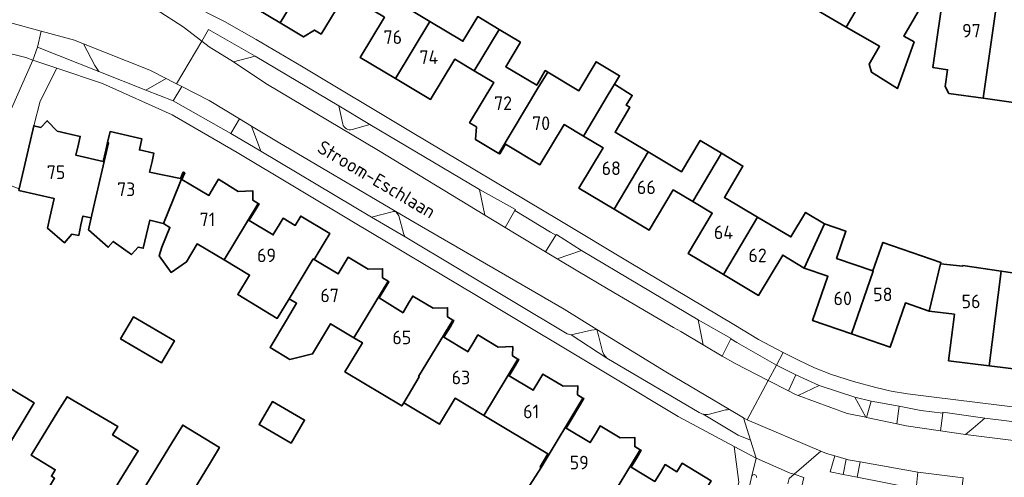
# Model space of a CAD drawing. Header units: metres. Extents: x 247072 to 248918, y 480001 to 481684.
# Tile 41 of 50: x 248108 to 248238, y 481064 to 481124. Entities that reach past the tile are written whole.
import ezdxf
from ezdxf.enums import TextEntityAlignment as Align

# ---------------------------------------------------------------- set-up
doc = ezdxf.new("R2010")
doc.units = ezdxf.units.M
for name, color, linetype, lineweight in [('B-XX-GR-GROENVOORZIENING-GV', 80, 'Continuous', 18), ('B-XX-OG-BEBOUWING-GV', 7, 'Continuous', 35), ('B-XX-OG-BEBOUWING-T18', 10, 'Continuous', 18), ('B-XX-OG-BEBOUWING_LOODS-GV', 7, 'Continuous', 35), ('B-XX-OG-TERREIN_ERF-GV', 7, 'Continuous', 18), ('B-XX-OG-TOPOGRAFIE-T18', 10, 'Continuous', 18), ('B-XX-VH-VERHARDING_GESLOTEN-GV', 252, 'Continuous', 18), ('B-XX-VH-VERHARDING_OPEN-GV', 252, 'Continuous', 18)]:
    doc.layers.add(name, color=color, linetype=linetype, lineweight=lineweight)
doc.styles.add('NLCS-ISO-M-T18', font='NLCS-ISO.ttf', dxfattribs={"height": 1.8})

msp = doc.modelspace()

# ---------------------------------------------------------------- linework, layer by layer
at = {"layer": 'B-XX-GR-GROENVOORZIENING-GV'}
for points in [[(248113.282, 481118.049), (248110.1, 481119.122), (248094, 481082.667), (248088.085, 481069.369), (248091.123, 481068.718), (248100.197, 481088.795), (248101.378, 481091.378), (248106.378, 481102.856), (248108.306, 481102.082), (248110.22, 481110.435), (248111.092, 481113.689)], [(248219.323, 481066.008), (248217.733, 481066.289), (248217.486, 481066.359), (248217.057, 481064.342), (248218.9, 481063.977)]]:
    msp.add_lwpolyline(points, close=True, dxfattribs=at)
at = {"layer": 'B-XX-OG-BEBOUWING-GV'}
for points in [[(248142.767, 481124.019), (248148.062, 481132.857), (248149.352, 481135.1), (248144.683, 481137.881), (248143.423, 481135.627), (248140.765, 481131.157), (248139.704, 481131.169), (248138.681, 481129.451), (248139.17, 481128.533), (248138.906, 481128.077), (248139.816, 481127.533), (248139.698, 481125.855)], [(248222.511, 481132.125), (248219.289, 481133.984), (248219.88, 481135.035), (248217.039, 481136.673), (248211.424, 481126.974), (248217.487, 481123.472)], [(248148.179, 481122.53), (248151.36, 481127.848), (248153.933, 481126.309), (248157.738, 481132.656), (248157.695, 481132.681), (248155.571, 481133.997), (248155.023, 481133.122), (248154.396, 481133.499), (248153.775, 481132.466), (248149.352, 481135.1), (248148.062, 481132.857), (248142.767, 481124.019), (248145.847, 481122.177), (248147.269, 481123.074)], [(248157.972, 481116.677), (248162.495, 481124.222), (248158.108, 481126.836), (248160.565, 481130.957), (248157.738, 481132.656), (248153.933, 481126.309), (248156.508, 481124.769), (248153.33, 481119.45)], [(248229.301, 481129.592), (248226.324, 481131.308), (248225.725, 481130.271), (248222.511, 481132.125), (248217.487, 481123.472), (248221.886, 481120.93), (248220.52, 481118.57), (248220.797, 481117.532), (248224.236, 481115.335), (248226.431, 481121.513), (248225.077, 481122.293)], [(248235.568, 481114.069), (248237.405, 481127.036), (248233.722, 481127.56), (248233.888, 481128.727), (248230.487, 481129.214), (248228.911, 481118.115), (248230.861, 481117.836), (248230.543, 481115.606), (248231.035, 481114.716)], [(248237.405, 481127.036), (248235.568, 481114.069), (248240.183, 481113.41), (248241.121, 481114.099), (248241.439, 481116.326), (248242.927, 481116.114), (248244.512, 481127.215), (248241.265, 481127.678), (248241.09, 481126.511)], [(248168.37, 481117.682), (248171.652, 481123.173), (248168.826, 481124.871), (248166.882, 481121.608), (248162.495, 481124.222), (248157.972, 481116.677), (248162.613, 481113.905), (248165.797, 481119.222)], [(248171.652, 481123.173), (248168.37, 481117.682), (248170.943, 481116.141), (248167.762, 481110.824), (248168.672, 481110.281), (248168.556, 481108.603), (248171.635, 481106.764), (248176.918, 481115.609), (248178.095, 481117.516), (248177.754, 481117.721), (248176.629, 481115.781), (248172.542, 481118.223), (248174.479, 481121.474)], [(248186.073, 481114.563), (248186.896, 481115.941), (248187.549, 481117.033), (248184.452, 481118.883), (248182.172, 481115.069), (248178.095, 481117.516), (248176.918, 481115.609), (248171.635, 481106.764), (248171.741, 481106.701), (248172.51, 481107.989), (248177.046, 481105.28), (248180.239, 481110.59), (248182.809, 481109.046)], [(248186.83, 481099.413), (248191.339, 481106.973), (248186.957, 481109.596), (248188.904, 481112.872), (248188.415, 481113.164), (248189.233, 481114.436), (248186.896, 481115.941), (248186.073, 481114.563), (248182.809, 481109.046), (248185.381, 481107.501), (248182.19, 481102.188)], [(248116.177, 481095.917), (248116.449, 481097.357), (248116.707, 481098.489), (248117.818, 481098.275), (248118.118, 481099.636), (248120.107, 481108.168), (248119.959, 481108.205), (248119.734, 481107.22), (248119.389, 481105.709), (248115.785, 481106.535), (248116.124, 481108.008), (248116.359, 481109.025), (248113.337, 481109.719), (248112, 481111.096), (248111.173, 481110.216), (248110.22, 481110.435), (248108.306, 481102.082), (248108.263, 481101.892), (248112.91, 481100.839), (248112.33, 481098.297), (248112.063, 481096.91), (248114.276, 481094.975), (248115.274, 481096.088)], [(248127.34, 481097.505), (248130.067, 481104.256), (248129.967, 481104.3), (248129.597, 481103.456), (248125.526, 481104.302), (248125.849, 481105.711), (248126.098, 481106.796), (248124.168, 481107.239), (248124.504, 481108.701), (248120.295, 481109.667), (248119.959, 481108.205), (248120.107, 481108.168), (248118.118, 481099.636), (248117.818, 481098.275), (248117.469, 481096.693), (248120.061, 481094.375), (248120.729, 481095.138), (248123.126, 481093.398), (248124.005, 481094.393), (248124.688, 481094.238), (248125.53, 481097.942), (248127.322, 481097.516)], [(248191.339, 481106.973), (248186.83, 481099.413), (248191.471, 481096.638), (248194.649, 481101.957), (248197.224, 481100.42), (248201.02, 481106.791), (248198.196, 481108.484), (248195.722, 481104.351)], [(248201.265, 481090.784), (248205.781, 481098.35), (248201.388, 481100.971), (248203.849, 481105.095), (248201.02, 481106.791), (248197.224, 481100.42), (248199.8, 481098.882), (248196.625, 481093.56)], [(248135.342, 481092.706), (248139.85, 481100.176), (248139.128, 481100.613), (248139.147, 481101.821), (248137.229, 481101.763), (248134.596, 481103.356), (248134.086, 481102.51), (248133.317, 481101.233), (248129.77, 481103.318), (248130.169, 481104.21), (248130.067, 481104.256), (248127.34, 481097.505), (248128.198, 481096.992), (248127.117, 481094.388), (248126.793, 481093.262), (248128.372, 481091.055), (248130.377, 481092.428), (248131.797, 481094.827)], [(248139.85, 481100.176), (248135.342, 481092.706), (248138.708, 481090.692), (248137.155, 481088.14), (248142.379, 481084.961), (248143.942, 481087.561), (248147.111, 481092.833), (248147.24, 481092.756), (248148.564, 481094.947), (248149.309, 481096.187), (248145.465, 481098.496), (248144.72, 481097.255), (248143.135, 481098.207), (248142.603, 481097.324), (248141.845, 481096.067), (248141.846, 481096.005), (248138.667, 481097.914), (248138.676, 481097.967), (248139.438, 481099.232), (248139.965, 481100.107)], [(248211.918, 481091.62), (248214.62, 481097.483), (248212.107, 481098.985), (248210.166, 481095.732), (248205.781, 481098.35), (248201.265, 481090.784), (248205.905, 481088.007), (248209.089, 481093.34)], [(248214.62, 481097.483), (248211.918, 481091.62), (248215.061, 481090.542), (248213.04, 481084.675), (248218.153, 481082.915), (248221.031, 481091.233), (248221.002, 481091.243), (248216.202, 481092.905), (248217.439, 481096.491)], [(248221.002, 481091.243), (248221.031, 481091.233), (248218.153, 481082.915), (248223.267, 481081.155), (248225.282, 481087.019), (248228.44, 481085.938), (248229.907, 481092.193), (248229.969, 481092.371), (248222.311, 481095.023)], [(248152.499, 481082.412), (248156.99, 481089.886), (248156.265, 481090.322), (248156.281, 481091.53), (248154.363, 481091.468), (248151.723, 481093.058), (248151.188, 481092.166), (248150.402, 481090.857), (248147.24, 481092.756), (248147.111, 481092.833), (248143.942, 481087.561), (248144.911, 481086.981), (248143.575, 481084.749), (248141.42, 481081.116), (248144.045, 481079.559), (248147.03, 481080.275), (248149.401, 481084.273)], [(248236.357, 481078.715), (248237.942, 481091.217), (248232.86, 481091.958), (248232.849, 481091.859), (248229.907, 481092.193), (248228.44, 481085.938), (248231.765, 481085.523), (248230.991, 481079.384)], [(248243.002, 481090.58), (248242.989, 481090.481), (248237.942, 481091.217), (248236.357, 481078.715), (248241.721, 481078.046), (248242.509, 481084.203), (248245.483, 481083.822), (248246.264, 481090.165)], [(248156.99, 481089.886), (248152.499, 481082.412), (248153.609, 481081.745), (248151.312, 481077.921), (248158.813, 481073.416), (248159.062, 481073.831), (248161.11, 481077.241), (248161.025, 481077.292), (248165.563, 481084.75), (248164.842, 481085.181), (248164.854, 481086.389), (248162.936, 481086.32), (248160.262, 481087.918), (248159.696, 481086.967), (248158.982, 481085.769), (248158.976, 481085.721), (248155.813, 481087.678), (248156.563, 481088.923), (248157.103, 481089.818)], [(248121.689, 481082.261), (248127.086, 481079.101), (248128.793, 481082.017), (248123.396, 481085.176)], [(248169.66, 481072.13), (248174.145, 481079.605), (248173.432, 481080.033), (248173.446, 481081.241), (248171.528, 481081.177), (248168.861, 481082.779), (248168.316, 481081.875), (248167.571, 481080.639), (248167.554, 481080.57), (248164.375, 481082.479), (248165.173, 481083.823), (248165.681, 481084.679), (248165.563, 481084.75), (248161.025, 481077.292), (248161.11, 481077.241), (248159.062, 481073.831), (248163.801, 481071.011), (248165.849, 481074.419)], [(248174.145, 481079.605), (248169.66, 481072.13), (248178.098, 481067.061), (248177.069, 481065.352), (248177.199, 481065.274), (248182.721, 481074.452), (248182.019, 481074.872), (248182.032, 481076.08), (248180.114, 481076.013), (248177.429, 481077.62), (248176.892, 481076.719), (248176.149, 481075.47), (248172.98, 481077.39), (248173.765, 481078.692), (248174.27, 481079.53)], [(248093.903, 481067.742), (248099.912, 481064.113), (248102.748, 481068.875), (248106.118, 481066.867), (248110.26, 481073.821), (248104.761, 481077.121), (248103.381, 481074.801), (248099.532, 481077.101)], [(248121.856, 481064.005), (248124.019, 481067.45), (248120.639, 481069.585), (248121.312, 481070.672), (248114.619, 481074.627), (248113.41, 481072.651), (248109.905, 481066.896), (248113.073, 481064.967), (248112.553, 481064.113), (248112.98, 481063.853), (248111.37, 481061.209), (248110.38, 481059.583), (248116.779, 481055.704)], [(248175.322, 481062.322), (248176.233, 481061.622), (248177.233, 481058.711), (248181.722, 481060.156), (248182.847, 481061.872), (248185.743, 481060.127), (248190.268, 481067.618), (248189.557, 481068.042), (248189.569, 481069.25), (248187.651, 481069.181), (248184.988, 481070.771), (248184.446, 481069.864), (248183.67, 481068.564), (248180.506, 481070.473), (248181.293, 481071.776), (248182.858, 481074.37), (248182.721, 481074.452), (248177.199, 481065.274)], [(248128.417, 481068.452), (248123.706, 481060.739), (248126.698, 481058.911), (248125.467, 481056.896), (248123.408, 481053.524), (248126.697, 481051.545), (248126.967, 481051.955), (248130.267, 481049.975), (248135.186, 481058.083), (248130.5, 481060.941), (248133.273, 481065.49), (248134.744, 481067.903), (248129.892, 481070.866)], [(248190.268, 481067.618), (248185.743, 481060.127), (248189.537, 481057.842), (248187.883, 481055.137), (248192.454, 481052.342), (248194.127, 481055.077), (248194.416, 481054.903), (248196.343, 481058.077), (248197.883, 481058.299), (248197.369, 481059.768), (248199.64, 481063.51), (248195.81, 481065.835), (248195.122, 481064.701), (248193.566, 481065.642), (248192.949, 481064.623), (248192.225, 481063.426), (248189.069, 481065.317), (248189.815, 481066.566), (248190.397, 481067.541)]]:
    msp.add_lwpolyline(points, close=True, dxfattribs=at)
at = {"layer": 'B-XX-OG-BEBOUWING_LOODS-GV'}
msp.add_lwpolyline([(248144.193, 481068.482), (248145.97, 481071.536), (248141.757, 481073.987), (248139.98, 481070.934)], close=True, dxfattribs=at)
at = {"layer": 'B-XX-OG-TERREIN_ERF-GV'}
for points in [[(248229.301, 481129.592), (248225.077, 481122.293), (248226.431, 481121.513), (248224.236, 481115.335), (248220.797, 481117.532), (248220.52, 481118.57), (248221.886, 481120.93), (248217.487, 481123.472), (248211.424, 481126.974)], [(248240.183, 481113.41), (248235.568, 481114.069), (248231.035, 481114.716), (248230.543, 481115.606), (248230.861, 481117.836), (248228.911, 481118.115), (248230.487, 481129.214), (248233.888, 481128.727), (248233.722, 481127.56), (248237.405, 481127.036), (248241.09, 481126.511)], [(248151.36, 481127.848), (248148.179, 481122.53), (248147.269, 481123.074), (248145.847, 481122.177), (248142.767, 481124.019), (248139.698, 481125.855)], [(248158.108, 481126.836), (248162.495, 481124.222), (248166.882, 481121.608), (248168.826, 481124.871), (248171.652, 481123.173), (248174.479, 481121.474), (248172.542, 481118.223), (248176.629, 481115.781), (248177.754, 481117.721), (248178.095, 481117.516), (248182.172, 481115.069), (248184.452, 481118.883), (248187.549, 481117.033), (248186.896, 481115.941), (248189.233, 481114.436), (248188.415, 481113.164), (248188.904, 481112.872), (248186.957, 481109.596), (248191.339, 481106.973), (248195.722, 481104.351), (248198.196, 481108.484), (248201.02, 481106.791), (248203.849, 481105.095), (248201.388, 481100.971), (248205.781, 481098.35), (248210.166, 481095.732), (248212.107, 481098.985), (248214.62, 481097.483), (248217.439, 481096.491), (248216.202, 481092.905), (248221.002, 481091.243), (248222.311, 481095.023), (248229.969, 481092.371), (248229.907, 481092.193), (248232.849, 481091.859), (248232.86, 481091.958), (248237.942, 481091.217), (248242.989, 481090.481)], [(248130.804, 481126.543), (248135.395, 481124.195), (248139.582, 481121.824), (248145.552, 481118.299), (248159.969, 481109.678), (248179.675, 481097.914), (248188.836, 481092.42), (248202.619, 481084.177), (248205.915, 481082.204), (248208.303, 481080.919), (248209.154, 481080.483), (248211.197, 481079.436), (248213.271, 481078.447), (248215.553, 481077.544), (248218.415, 481076.627), (248221.393, 481075.828), (248223.39, 481075.367), (248225.554, 481075.012), (248228.732, 481074.628), (248240.886, 481073.121)], [(248241.721, 481078.046), (248236.357, 481078.715), (248230.991, 481079.384), (248231.765, 481085.523), (248228.44, 481085.938), (248225.282, 481087.019), (248223.267, 481081.155), (248218.153, 481082.915), (248213.04, 481084.675), (248215.061, 481090.542), (248211.918, 481091.62), (248209.089, 481093.34), (248205.905, 481088.007), (248201.265, 481090.784), (248196.625, 481093.56), (248199.8, 481098.882), (248197.224, 481100.42), (248194.649, 481101.957), (248191.471, 481096.638), (248186.83, 481099.413), (248182.19, 481102.188), (248185.381, 481107.501), (248182.809, 481109.046), (248180.239, 481110.59), (248177.046, 481105.28), (248172.51, 481107.989), (248171.741, 481106.701), (248171.635, 481106.764), (248168.556, 481108.603), (248168.672, 481110.281), (248167.762, 481110.824), (248170.943, 481116.141), (248168.37, 481117.682), (248165.797, 481119.222), (248162.613, 481113.905), (248157.972, 481116.677), (248153.33, 481119.45), (248156.508, 481124.769)], [(248203.289, 481063.333), (248202.667, 481068.056), (248195.289, 481072.011), (248186.778, 481077.122), (248168.678, 481087.978), (248152.456, 481097.711), (248137.078, 481106.9), (248128.489, 481111.889), (248119.289, 481116.022), (248113.282, 481118.049), (248111.092, 481113.689), (248110.22, 481110.435), (248111.173, 481110.216), (248112, 481111.096), (248113.337, 481109.719), (248116.359, 481109.025), (248116.124, 481108.008), (248115.785, 481106.535), (248119.389, 481105.709), (248119.734, 481107.22), (248119.959, 481108.205), (248120.295, 481109.667), (248124.504, 481108.701), (248124.168, 481107.239), (248126.098, 481106.796), (248125.849, 481105.711), (248125.526, 481104.302), (248129.597, 481103.456), (248129.967, 481104.3), (248130.067, 481104.256), (248130.169, 481104.21), (248129.77, 481103.318), (248133.317, 481101.233), (248134.086, 481102.51), (248134.596, 481103.356), (248137.229, 481101.763), (248139.147, 481101.821), (248139.128, 481100.613), (248139.85, 481100.176), (248139.965, 481100.107), (248139.438, 481099.232), (248138.676, 481097.967), (248138.667, 481097.914), (248141.846, 481096.005), (248141.845, 481096.067), (248142.603, 481097.324), (248143.135, 481098.207), (248144.72, 481097.255), (248145.465, 481098.496), (248149.309, 481096.187), (248148.564, 481094.947), (248147.24, 481092.756), (248150.402, 481090.857), (248151.188, 481092.166), (248151.723, 481093.058), (248154.363, 481091.468), (248156.281, 481091.53), (248156.265, 481090.322), (248156.99, 481089.886), (248157.103, 481089.818), (248156.563, 481088.923), (248155.813, 481087.678), (248158.976, 481085.721), (248158.982, 481085.769), (248159.696, 481086.967), (248160.262, 481087.918), (248162.936, 481086.32), (248164.854, 481086.389), (248164.842, 481085.181), (248165.563, 481084.75), (248165.681, 481084.679), (248165.173, 481083.823), (248164.375, 481082.479), (248167.554, 481080.57), (248167.571, 481080.639), (248168.316, 481081.875), (248168.861, 481082.779), (248171.528, 481081.177), (248173.446, 481081.241), (248173.432, 481080.033), (248174.145, 481079.605), (248174.27, 481079.53), (248173.765, 481078.692), (248172.98, 481077.39), (248176.149, 481075.47), (248176.892, 481076.719), (248177.429, 481077.62), (248180.114, 481076.013), (248182.032, 481076.08), (248182.019, 481074.872), (248182.721, 481074.452), (248182.858, 481074.37), (248181.293, 481071.776), (248180.506, 481070.473), (248183.67, 481068.564), (248184.446, 481069.864), (248184.988, 481070.771), (248187.651, 481069.181), (248189.569, 481069.25), (248189.557, 481068.042), (248190.268, 481067.618), (248190.397, 481067.541), (248189.815, 481066.566), (248189.069, 481065.317), (248192.225, 481063.426), (248192.949, 481064.623), (248193.566, 481065.642), (248195.122, 481064.701), (248195.81, 481065.835), (248199.64, 481063.51)], [(248175.322, 481062.322), (248177.199, 481065.274), (248177.069, 481065.352), (248178.098, 481067.061), (248169.66, 481072.13), (248165.849, 481074.419), (248163.801, 481071.011), (248159.062, 481073.831), (248158.813, 481073.416), (248151.312, 481077.921), (248153.609, 481081.745), (248152.499, 481082.412), (248149.401, 481084.273), (248147.03, 481080.275), (248144.045, 481079.559), (248141.42, 481081.116), (248143.575, 481084.749), (248144.911, 481086.981), (248143.942, 481087.561), (248142.379, 481084.961), (248137.155, 481088.14), (248138.708, 481090.692), (248135.342, 481092.706), (248131.797, 481094.827), (248130.377, 481092.428), (248128.372, 481091.055), (248126.793, 481093.262), (248127.117, 481094.388), (248128.198, 481096.992), (248127.34, 481097.505), (248127.322, 481097.516), (248125.53, 481097.942), (248124.688, 481094.238), (248124.005, 481094.393), (248123.126, 481093.398), (248120.729, 481095.138), (248120.061, 481094.375), (248117.469, 481096.693), (248117.818, 481098.275), (248116.707, 481098.489), (248116.449, 481097.357), (248116.177, 481095.917), (248115.274, 481096.088), (248114.276, 481094.975), (248112.063, 481096.91), (248112.33, 481098.297), (248112.91, 481100.839), (248108.263, 481101.892)]]:
    msp.add_lwpolyline(points, dxfattribs=at)
for points in [[(248121.689, 481082.261), (248123.396, 481085.176), (248128.793, 481082.017), (248127.086, 481079.101)], [(248093.903, 481067.742), (248099.532, 481077.101), (248103.381, 481074.801), (248104.761, 481077.121), (248110.26, 481073.821), (248106.118, 481066.867), (248102.748, 481068.875), (248099.912, 481064.113)], [(248113.41, 481072.651), (248114.619, 481074.627), (248121.312, 481070.672), (248120.639, 481069.585), (248124.019, 481067.45), (248121.856, 481064.005), (248116.779, 481055.704), (248110.38, 481059.583), (248111.37, 481061.209), (248112.98, 481063.853), (248112.553, 481064.113), (248113.073, 481064.967), (248109.905, 481066.896)], [(248145.97, 481071.536), (248144.193, 481068.482), (248139.98, 481070.934), (248141.757, 481073.987)], [(248123.706, 481060.739), (248128.417, 481068.452), (248129.892, 481070.866), (248134.744, 481067.903), (248133.273, 481065.49), (248130.5, 481060.941), (248135.186, 481058.083), (248130.267, 481049.975), (248126.967, 481051.955), (248126.697, 481051.545), (248123.408, 481053.524), (248125.467, 481056.896), (248126.698, 481058.911)]]:
    msp.add_lwpolyline(points, close=True, dxfattribs=at)
at = {"layer": 'B-XX-VH-VERHARDING_GESLOTEN-GV'}
msp.add_lwpolyline([(248201.099, 481080), (248198.579, 481081.483), (248195.622, 481083.222), (248194.678, 481083.789), (248186.067, 481088.822), (248182.033, 481091.222), (248179.299, 481092.86), (248177.778, 481093.772), (248173.911, 481096.089), (248172.471, 481096.966), (248169.785, 481098.602), (248155.722, 481107.167), (248140.878, 481116.033), (248136.611, 481118.893), (248133.393, 481120.847), (248132.396, 481121.613), (248129.049, 481115.982), (248129.778, 481115.611), (248133.378, 481113.756), (248137.377, 481111.355), (248138.967, 481110.4), (248142.5, 481108.278), (248158.015, 481099.122), (248160.556, 481097.622), (248180.222, 481086.178), (248184.536, 481083.518), (248193.667, 481077.889), (248202.089, 481072.911), (248203.922, 481071.822), (248204.389, 481071.556), (248207.168, 481076.761), (248202.8, 481079)], close=True, dxfattribs=at)
for points in [[(248094, 481082.667), (248110.1, 481119.122), (248109.167, 481119.433), (248105.733, 481120.3)], [(248239.922, 481068.789), (248234.267, 481069.5), (248233.237, 481069.645), (248229.939, 481070.113), (248225.4, 481070.756), (248225.378, 481070.756), (248224.149, 481071.02), (248220.137, 481071.88), (248220.043, 481071.9), (248217.611, 481072.422), (248211.114, 481074.789), (248210.778, 481074.911), (248209.849, 481075.387), (248207.168, 481076.761), (248204.389, 481071.556), (248214.13, 481067.418), (248214.878, 481067.1), (248215.978, 481066.788), (248217.486, 481066.359), (248217.733, 481066.289), (248219.323, 481066.008), (248226.922, 481064.667), (248232.922, 481063.889)]]:
    msp.add_lwpolyline(points, dxfattribs=at)
at = {"layer": 'B-XX-VH-VERHARDING_OPEN-GV'}
for points in [[(248107.035, 481124.08), (248111.189, 481122.933), (248115.622, 481121.722), (248116.794, 481121.257), (248125.533, 481117.789), (248127.688, 481116.68), (248128.622, 481116.2), (248129.049, 481115.982), (248132.396, 481121.613), (248129.952, 481123.49), (248126.402, 481125.777), (248125.769, 481126.092), (248122.368, 481127.783), (248116.032, 481130.17), (248115.637, 481130.271), (248111.383, 481131.357), (248104.573, 481132.753)], [(248126.402, 481125.777), (248129.952, 481123.49), (248132.396, 481121.613), (248133.291, 481123.162), (248139.463, 481119.617), (248150.493, 481113.085), (248154.607, 481110.618), (248169.065, 481102.01), (248173.82, 481099.363), (248173.734, 481099.211), (248178.451, 481096.382), (248179.158, 481095.958), (248179.233, 481096.078), (248182.551, 481093.924), (248197.919, 481084.767), (248202.291, 481082.312), (248202.264, 481082.259), (248203.056, 481081.801), (248208.255, 481078.798), (248209.154, 481080.483), (248208.303, 481080.919), (248205.915, 481082.204), (248202.619, 481084.177), (248188.836, 481092.42), (248179.675, 481097.914), (248159.969, 481109.678), (248145.552, 481118.299), (248139.582, 481121.824), (248135.395, 481124.195), (248130.804, 481126.543)], [(248151.021, 481110.632), (248150.493, 481113.085), (248139.463, 481119.617), (248136.611, 481118.893)], [(248136.611, 481118.893), (248140.878, 481116.033), (248155.722, 481107.167), (248169.785, 481098.602), (248169.065, 481102.01), (248154.607, 481110.618), (248152.255, 481109.933)], [(248152.255, 481109.933), (248154.607, 481110.618), (248150.493, 481113.085), (248151.021, 481110.632)], [(248290.755, 481066.304), (248289.687, 481066.554), (248287.755, 481067.014), (248285.27, 481067.498), (248282.839, 481067.863), (248273.456, 481069.033), (248247.11, 481072.339), (248240.886, 481073.121), (248228.732, 481074.628), (248225.554, 481075.012), (248223.39, 481075.367), (248221.393, 481075.828), (248218.415, 481076.627), (248215.553, 481077.544), (248213.271, 481078.447), (248211.197, 481079.436), (248209.154, 481080.483), (248208.255, 481078.798)], [(248208.255, 481078.798), (248210.835, 481077.52), (248213.883, 481076.124), (248218.61, 481074.554), (248220.778, 481074.036), (248224.483, 481073.356), (248227.303, 481072.781), (248230.207, 481072.441), (248230.222, 481072.575), (248235.769, 481071.789), (248252.553, 481069.706), (248257.436, 481069.286), (248257.415, 481069.095), (248263.66, 481068.31), (248263.692, 481068.306), (248263.716, 481068.484), (248269.113, 481067.624), (248282.629, 481066.105), (248285.565, 481065.585), (248289.165, 481064.82), (248292.351, 481063.867)], [(248226.711, 481062.433), (248218.9, 481063.977), (248217.057, 481064.342), (248215.356, 481064.678), (248215.978, 481066.788), (248214.878, 481067.1), (248214.13, 481067.418), (248210.589, 481064.378), (248211.9, 481063.933)], [(248209.788, 481063.096), (248209.956, 481063.822), (248210.589, 481064.378), (248210.089, 481064.533), (248205.567, 481066.489), (248205.035, 481064.187)], [(248207.414, 481030.065), (248204.489, 481015.128), (248202.502, 481006.464), (248202.222, 481004.5), (248203.689, 481004.157), (248203.889, 481005.122), (248210.233, 481032.689), (248205.078, 481034.1), (248205.133, 481034.343), (248205.05, 481034.363), (248205.855, 481037.769), (248205.908, 481037.756), (248209.589, 481053.967), (248211.9, 481063.933), (248210.589, 481064.378), (248209.956, 481063.822), (248209.788, 481063.096)], [(248205.035, 481064.187), (248204.046, 481059.908)]]:
    msp.add_lwpolyline(points, dxfattribs=at)
for points in [[(248110.733, 481120.811), (248111.189, 481122.933), (248107.035, 481124.08), (248106.647, 481121.965), (248106.222, 481122.069), (248106.173, 481121.892), (248105.733, 481120.3), (248109.167, 481119.433), (248110.1, 481119.122)], [(248116.794, 481121.257), (248115.622, 481121.722), (248111.189, 481122.933), (248110.733, 481120.811), (248118.803, 481117.617), (248118.278, 481118.389)], [(248136.611, 481118.893), (248139.463, 481119.617), (248133.291, 481123.162), (248132.396, 481121.613), (248133.393, 481120.847)], [(248110.733, 481120.811), (248110.1, 481119.122), (248113.282, 481118.049), (248119.289, 481116.022), (248128.489, 481111.889), (248137.078, 481106.9), (248152.456, 481097.711), (248168.678, 481087.978), (248186.778, 481077.122), (248195.289, 481072.011), (248202.667, 481068.056), (248205.567, 481066.489), (248204.831, 481068.874), (248203.2, 481069.556), (248201.887, 481070.34), (248198.576, 481072.319), (248198.433, 481072.356), (248198.078, 481072.556), (248185.878, 481079.722), (248181.167, 481082.789), (248181.156, 481082.789), (248180.633, 481082.911), (248159.233, 481095.733), (248154.822, 481098.367), (248140.211, 481107.056), (248136.222, 481109.422), (248128.622, 481113.722), (248125.022, 481115.156), (248118.803, 481117.617)], [(248127.688, 481116.68), (248125.533, 481117.789), (248116.794, 481121.257), (248118.278, 481118.389), (248118.803, 481117.617), (248125.022, 481115.156)], [(248129.778, 481115.611), (248129.049, 481115.982), (248128.622, 481116.2), (248127.688, 481116.68), (248125.022, 481115.156), (248128.622, 481113.722)], [(248137.377, 481111.355), (248133.378, 481113.756), (248129.778, 481115.611), (248128.622, 481113.722), (248136.222, 481109.422)], [(248138.967, 481110.4), (248137.377, 481111.355), (248136.222, 481109.422), (248140.211, 481107.056)], [(248140.211, 481107.056), (248154.822, 481098.367), (248157.733, 481099.089), (248158.015, 481099.122), (248142.5, 481108.278), (248138.967, 481110.4)], [(248169.065, 481102.01), (248169.785, 481098.602), (248172.471, 481096.966), (248173.734, 481099.211), (248173.82, 481099.363)], [(248154.822, 481098.367), (248159.233, 481095.733), (248159.078, 481096.067), (248158.422, 481098.533), (248158.015, 481099.122), (248157.733, 481099.089)], [(248181.156, 481082.789), (248183.833, 481083.433), (248184.536, 481083.518), (248180.222, 481086.178), (248160.556, 481097.622), (248158.015, 481099.122), (248158.422, 481098.533), (248159.078, 481096.067), (248159.233, 481095.733), (248180.633, 481082.911)], [(248172.471, 481096.966), (248173.911, 481096.089), (248177.778, 481093.772), (248179.158, 481095.958), (248178.451, 481096.382), (248173.734, 481099.211)], [(248179.158, 481095.958), (248177.778, 481093.772), (248179.299, 481092.86), (248182.551, 481093.924), (248179.233, 481096.078)], [(248195.622, 481083.222), (248198.579, 481081.483), (248197.919, 481084.767), (248182.551, 481093.924), (248179.299, 481092.86), (248182.033, 481091.222), (248186.067, 481088.822), (248194.678, 481083.789)], [(248197.919, 481084.767), (248198.579, 481081.483), (248201.099, 481080), (248202.264, 481082.259), (248202.291, 481082.312)], [(248181.156, 481082.789), (248181.167, 481082.789), (248185.878, 481079.722), (248185.478, 481080.211), (248185.322, 481080.578), (248184.767, 481082.722), (248184.536, 481083.518), (248183.833, 481083.433)], [(248202.089, 481072.911), (248193.667, 481077.889), (248184.536, 481083.518), (248184.767, 481082.722), (248185.322, 481080.578), (248185.478, 481080.211), (248185.878, 481079.722), (248198.078, 481072.556), (248198.433, 481072.356), (248198.576, 481072.319), (248198.733, 481072.278), (248199, 481072.278), (248199.178, 481072.278), (248199.433, 481072.322), (248201.222, 481072.8), (248201.522, 481072.878), (248201.811, 481072.878)], [(248201.099, 481080), (248202.8, 481079), (248207.168, 481076.761), (248208.255, 481078.798), (248203.056, 481081.801), (248202.264, 481082.259)], [(248210.835, 481077.52), (248208.255, 481078.798), (248207.168, 481076.761), (248209.849, 481075.387)], [(248210.835, 481077.52), (248209.849, 481075.387), (248210.778, 481074.911), (248211.114, 481074.789), (248213.883, 481076.124)], [(248218.61, 481074.554), (248213.883, 481076.124), (248211.114, 481074.789), (248217.611, 481072.422), (248220.043, 481071.9)], [(248218.61, 481074.554), (248220.043, 481071.9), (248220.137, 481071.88), (248220.778, 481074.036)], [(248220.778, 481074.036), (248220.137, 481071.88), (248224.149, 481071.02), (248224.483, 481073.356)], [(248229.939, 481070.113), (248230.207, 481072.441), (248227.303, 481072.781), (248224.483, 481073.356), (248224.149, 481071.02), (248225.378, 481070.756), (248225.4, 481070.756)], [(248198.576, 481072.319), (248201.887, 481070.34), (248203.2, 481069.556), (248204.831, 481068.874), (248203.922, 481071.822), (248202.089, 481072.911), (248201.811, 481072.878), (248201.522, 481072.878), (248201.222, 481072.8), (248199.433, 481072.322), (248199.178, 481072.278), (248199, 481072.278), (248198.733, 481072.278)], [(248230.207, 481072.441), (248229.939, 481070.113), (248233.237, 481069.645), (248234.216, 481070.474), (248235.769, 481071.789), (248230.222, 481072.575)], [(248204.831, 481068.874), (248205.567, 481066.489), (248210.089, 481064.533), (248210.589, 481064.378), (248214.13, 481067.418), (248204.389, 481071.556), (248203.922, 481071.822)], [(248239.922, 481068.789), (248249.3, 481067.611), (248254.461, 481066.967), (248252.553, 481069.706), (248235.769, 481071.789), (248234.216, 481070.474), (248233.237, 481069.645), (248234.267, 481069.5)], [(248205.567, 481066.489), (248202.667, 481068.056), (248203.289, 481063.333), (248197.922, 481041.033), (248197.422, 481038.978), (248189.496, 481004.193), (248190.918, 481003.77), (248190.131, 481000.335), (248184.14, 480974.168), (248185.933, 480975.278), (248191.593, 481000), (248191.733, 481000.611), (248194.967, 481002.567), (248195.6, 481005.656), (248192.589, 481010.389), (248193.667, 481014.989), (248204.046, 481059.908), (248205.035, 481064.187)], [(248217.057, 481064.342), (248217.486, 481066.359), (248215.978, 481066.788), (248215.356, 481064.678)], [(248219.323, 481066.008), (248218.9, 481063.977), (248226.711, 481062.433), (248226.922, 481064.667)], [(248232.633, 481061.722), (248232.922, 481063.889), (248226.922, 481064.667), (248226.711, 481062.433)]]:
    msp.add_lwpolyline(points, close=True, dxfattribs=at)
for points in [[(248151.021, 481110.632, 0.4151554), (248152.255, 481109.933)], [(248152.255, 481109.933, -0.4151554), (248151.021, 481110.632)], [(248205.649, 481063.958, 0.7776722), (248205.035, 481064.187)], [(248205.035, 481064.187, -0.7776722), (248205.649, 481063.958)]]:
    msp.add_lwpolyline(points, format="xyb", dxfattribs=at)

# ---------------------------------------------------------------- texts
at = {"layer": 'B-XX-OG-BEBOUWING-T18', "style": 'NLCS-ISO-M-T18'}
for s, p in [('76', (248157.621, 481122.144)), ('97', (248234, 481123)), ('74', (248162.383, 481119.498)), ('72', (248172.173, 481113.413)), ('70', (248177.2, 481110.767)), ('75', (248113.171, 481104.284)), ('68', (248186.46, 481104.814)), ('66', (248191.091, 481102.3)), ('73', (248122.431, 481102.035)), ('71', (248133.147, 481098.067)), ('64', (248201.277, 481096.347)), ('69', (248140.952, 481093.304)), ('62', (248205.775, 481093.304)), ('67', (248149.286, 481088.013)), ('58', (248222.311, 481088.145)), ('60', (248217.02, 481087.616)), ('56', (248233.953, 481087.219)), ('65', (248158.811, 481082.456)), ('63', (248166.617, 481077.165)), ('61', (248175.877, 481072.667)), ('59', (248182.227, 481065.92))]:
    msp.add_text(s, height=1.8, dxfattribs=at).set_placement(p, align=Align.MIDDLE_CENTER)
at = {"layer": 'B-XX-OG-TOPOGRAFIE-T18', "style": 'NLCS-ISO-M-T18'}
msp.add_text('Stroom-Eschlaan', height=1.8, rotation=329.3, dxfattribs=at).set_placement((248155.479, 481103.356), align=Align.MIDDLE_CENTER)

doc.saveas('drawing.dxf')
